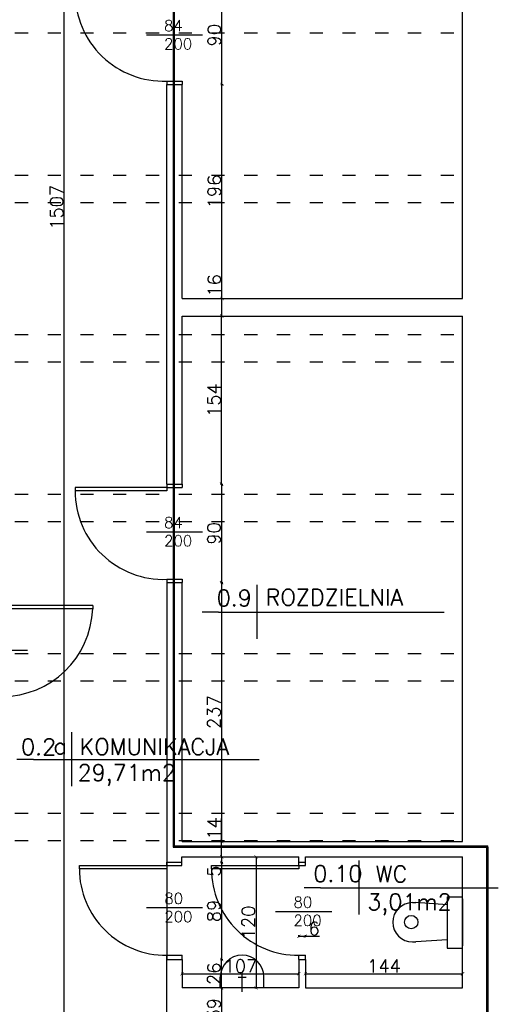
# Model space of a CAD drawing. Header units: millimetres. Extents: x -155361 to 49141, y -33787 to 6941.
# Tile 33 of 44: x -24417 to -23978, y 5269 to 6170. Entities that reach past the tile are written whole.
import ezdxf

# ---------------------------------------------------------------- set-up
doc = ezdxf.new("R2010")
doc.units = ezdxf.units.MM
doc.linetypes.add('ACAD_ISO03W100', pattern=[30, 12, -18])
doc.styles.add('Opisowy', font='txt.shx')
doc.styles.get("Standard").update_dxf_attribs({"font": 'txt.shx'})
doc.dimstyles.new('ISO-25', dxfattribs={"dimtxt": 12, "dimasz": 3, "dimexe": 1, "dimexo": 1, "dimgap": 1, "dimtad": 1, "dimdec": 0, "dimtxsty": 'Opisowy', "dimblk": 'ARCHTICK', "dimcen": 2.5, "dimadec": 0, "dimazin": 0, "dimtfac": 1, "dimtdec": 0, "dimtmove": 0, "dimatfit": 3, "dimldrblk": 'ARCHTICK', "dimfxl": 1, "dimfxlon": 1, "dimarcsym": 0})

# ---------------------------------------------------------------- blocks, each defined once
blk = doc.blocks.new('_ArchTick')
at = {"color": 0, "linetype": 'ByBlock', "const_width": 0.15}
blk.add_lwpolyline([(-0.5, -0.5), (0.5, 0.5)], dxfattribs=at)
blk = doc.blocks.new('*D11350')
at = {"color": 0, "lineweight": -2}
for p, q in [((-24232.27, 6201.21), (-24230.27, 6201.21)), ((-24231.27, 6111.21), (-24231.27, 6201.21)), ((-24232.27, 6111.21), (-24230.27, 6111.21))]:
    blk.add_line(p, q, dxfattribs=at)
at = {"layer": 'Defpoints', "color": 0}
for p in [(-24267.86, 6201.21), (-24231.27, 6201.21), (-24267.86, 6111.21)]:
    blk.add_point(p, dxfattribs=at)
at = {"color": 0, "lineweight": -2, "xscale": 3, "yscale": 3, "zscale": 3}
for p, rotation in [((-24231.27, 6201.21), 90), ((-24231.27, 6111.21), -90.00000000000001)]:
    blk.add_blockref('_ArchTick', p, dxfattribs=dict(at, rotation=rotation))
at = {"color": 0, "insert": (-24238.27, 6156.21), "char_height": 12, "attachment_point": 5, "rotation": 90, "style": 'Opisowy'}
blk.add_mtext('90', dxfattribs=at)
blk = doc.blocks.new('*D11351')
at = {"color": 0, "lineweight": -2}
for p, q in [((-24232.27, 6111.21), (-24230.27, 6111.21)), ((-24231.27, 5915.21), (-24231.27, 6111.21)), ((-24232.27, 5915.21), (-24230.27, 5915.21))]:
    blk.add_line(p, q, dxfattribs=at)
at = {"layer": 'Defpoints', "color": 0}
for p in [(-24267.86, 6111.21), (-24231.27, 6111.21), (-24267.86, 5915.21)]:
    blk.add_point(p, dxfattribs=at)
at = {"color": 0, "lineweight": -2, "xscale": 3, "yscale": 3, "zscale": 3}
for p, rotation in [((-24231.27, 6111.21), 90), ((-24231.27, 5915.21), -90.00000000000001)]:
    blk.add_blockref('_ArchTick', p, dxfattribs=dict(at, rotation=rotation))
at = {"color": 0, "insert": (-24238.27, 6013.21), "char_height": 12, "attachment_point": 5, "rotation": 90, "style": 'Opisowy'}
blk.add_mtext('196', dxfattribs=at)
blk = doc.blocks.new('*D11352')
at = {"color": 0, "lineweight": -2}
for p, q in [((-24232.58, 5899.21), (-24232.58, 5899.21)), ((-24231.58, 5745.21), (-24231.58, 5899.21)), ((-24232.58, 5745.21), (-24232.58, 5745.21))]:
    blk.add_line(p, q, dxfattribs=at)
at = {"layer": 'Defpoints', "color": 0}
for p in [(-24231.58, 5899.21), (-24231.58, 5899.21), (-24231.58, 5745.21)]:
    blk.add_point(p, dxfattribs=at)
at = {"color": 0, "lineweight": -2, "xscale": 3, "yscale": 3, "zscale": 3}
for p, rotation in [((-24231.58, 5899.21), 90), ((-24231.58, 5745.21), -90.00000000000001)]:
    blk.add_blockref('_ArchTick', p, dxfattribs=dict(at, rotation=rotation))
at = {"color": 0, "insert": (-24238.58, 5822.21), "char_height": 12, "attachment_point": 5, "rotation": 90, "style": 'Opisowy'}
blk.add_mtext('154', dxfattribs=at)
blk = doc.blocks.new('*D11353')
at = {"color": 0, "lineweight": -2}
for p, q in [((-24232.58, 5745.21), (-24230.58, 5745.21)), ((-24231.58, 5745.21), (-24231.58, 5655.21)), ((-24232.58, 5655.21), (-24230.58, 5655.21))]:
    blk.add_line(p, q, dxfattribs=at)
at = {"layer": 'Defpoints', "color": 0}
for p in [(-24267.86, 5745.21), (-24267.86, 5655.21), (-24231.58, 5655.21)]:
    blk.add_point(p, dxfattribs=at)
at = {"color": 0, "lineweight": -2, "xscale": 3, "yscale": 3, "zscale": 3}
for p, rotation in [((-24231.58, 5745.21), 90), ((-24231.58, 5655.21), -90.00000000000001)]:
    blk.add_blockref('_ArchTick', p, dxfattribs=dict(at, rotation=rotation))
at = {"color": 0, "insert": (-24238.58, 5700.21), "char_height": 12, "attachment_point": 5, "rotation": 90, "style": 'Opisowy'}
blk.add_mtext('90', dxfattribs=at)
blk = doc.blocks.new('*D11354')
at = {"color": 0, "lineweight": -2}
for p, q in [((-24232.58, 5655.21), (-24230.58, 5655.21)), ((-24231.58, 5655.21), (-24231.58, 5418.21)), ((-24232.58, 5418.21), (-24230.58, 5418.21))]:
    blk.add_line(p, q, dxfattribs=at)
at = {"layer": 'Defpoints', "color": 0}
for p in [(-24267.86, 5655.21), (-24267.86, 5418.21), (-24231.58, 5418.21)]:
    blk.add_point(p, dxfattribs=at)
at = {"color": 0, "lineweight": -2, "xscale": 3, "yscale": 3, "zscale": 3}
for p, rotation in [((-24231.58, 5655.21), 90), ((-24231.58, 5418.21), -90.00000000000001)]:
    blk.add_blockref('_ArchTick', p, dxfattribs=dict(at, rotation=rotation))
at = {"color": 0, "insert": (-24238.58, 5536.71), "char_height": 12, "attachment_point": 5, "rotation": 90, "style": 'Opisowy'}
blk.add_mtext('237', dxfattribs=at)
blk = doc.blocks.new('*D11355')
at = {"color": 0, "lineweight": -2}
for p, q in [((-24231.58, 5418.21), (-24231.58, 5439.21)), ((-24232.58, 5418.21), (-24230.58, 5418.21)), ((-24231.58, 5404.21), (-24231.58, 5418.21)), ((-24232.58, 5404.21), (-24230.58, 5404.21))]:
    blk.add_line(p, q, dxfattribs=at)
at = {"layer": 'Defpoints', "color": 0}
for p in [(-24267.89, 5418.21), (-24231.58, 5418.21), (-24267.89, 5404.21)]:
    blk.add_point(p, dxfattribs=at)
at = {"color": 0, "lineweight": -2, "xscale": 3, "yscale": 3, "zscale": 3}
for p, rotation in [((-24231.58, 5418.21), 90), ((-24231.58, 5404.21), -90.00000000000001)]:
    blk.add_blockref('_ArchTick', p, dxfattribs=dict(at, rotation=rotation))
at = {"color": 0, "insert": (-24238.58, 5430.21), "char_height": 12, "attachment_point": 5, "rotation": 90, "style": 'Opisowy'}
blk.add_mtext('14', dxfattribs=at)
blk = doc.blocks.new('*D11356')
at = {"color": 0, "lineweight": -2}
for p, q in [((-24231.27, 5915.21), (-24231.27, 5936.21)), ((-24232.27, 5915.21), (-24230.27, 5915.21)), ((-24231.27, 5899.21), (-24231.27, 5915.21)), ((-24232.27, 5899.21), (-24230.27, 5899.21))]:
    blk.add_line(p, q, dxfattribs=at)
at = {"layer": 'Defpoints', "color": 0}
for p in [(-24267.86, 5915.21), (-24231.27, 5915.21), (-24267.86, 5899.21)]:
    blk.add_point(p, dxfattribs=at)
at = {"color": 0, "lineweight": -2, "xscale": 3, "yscale": 3, "zscale": 3}
for p, rotation in [((-24231.27, 5915.21), 90), ((-24231.27, 5899.21), -90.00000000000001)]:
    blk.add_blockref('_ArchTick', p, dxfattribs=dict(at, rotation=rotation))
at = {"color": 0, "insert": (-24238.27, 5927.21), "char_height": 12, "attachment_point": 5, "rotation": 90, "style": 'Opisowy'}
blk.add_mtext('16', dxfattribs=at)
blk = doc.blocks.new('*D11357')
at = {"color": 0, "lineweight": -2}
for p, q in [((-24232.58, 5404.21), (-24230.58, 5404.21)), ((-24232.58, 5399.1), (-24230.58, 5399.1)), ((-24231.58, 5404.21), (-24231.58, 5399.1)), ((-24231.58, 5399.1), (-24231.58, 5386.1))]:
    blk.add_line(p, q, dxfattribs=at)
at = {"layer": 'Defpoints', "color": 0}
for p in [(-24267.89, 5404.21), (-24267.89, 5399.1), (-24231.58, 5399.1)]:
    blk.add_point(p, dxfattribs=at)
at = {"color": 0, "lineweight": -2, "xscale": 3, "yscale": 3, "zscale": 3}
for p, rotation in [((-24231.58, 5404.21), 90), ((-24231.58, 5399.1), -90.00000000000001)]:
    blk.add_blockref('_ArchTick', p, dxfattribs=dict(at, rotation=rotation))
at = {"color": 0, "insert": (-24238.58, 5391.1), "char_height": 12, "attachment_point": 5, "rotation": 90, "style": 'Opisowy'}
blk.add_mtext('5', dxfattribs=at)
blk = doc.blocks.new('*D11358')
at = {"color": 0, "lineweight": -2}
for p, q in [((-24232.58, 5399.1), (-24230.58, 5399.1)), ((-24231.58, 5399.1), (-24231.58, 5310.21)), ((-24232.58, 5310.21), (-24230.58, 5310.21))]:
    blk.add_line(p, q, dxfattribs=at)
at = {"layer": 'Defpoints', "color": 0}
for p in [(-24267.89, 5399.1), (-24267.89, 5310.21), (-24231.58, 5310.21)]:
    blk.add_point(p, dxfattribs=at)
at = {"color": 0, "lineweight": -2, "xscale": 3, "yscale": 3, "zscale": 3}
for p, rotation in [((-24231.58, 5399.1), 90), ((-24231.58, 5310.21), -90.00000000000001)]:
    blk.add_blockref('_ArchTick', p, dxfattribs=dict(at, rotation=rotation))
at = {"color": 0, "insert": (-24238.58, 5354.66), "char_height": 12, "attachment_point": 5, "rotation": 90, "style": 'Opisowy'}
blk.add_mtext('89', dxfattribs=at)
blk = doc.blocks.new('*D11359')
at = {"color": 0, "lineweight": -2}
for p, q in [((-24232.58, 5310.21), (-24230.58, 5310.21)), ((-24231.58, 5284.21), (-24231.58, 5310.21)), ((-24232.58, 5284.21), (-24230.58, 5284.21))]:
    blk.add_line(p, q, dxfattribs=at)
at = {"layer": 'Defpoints', "color": 0}
for p in [(-24267.86, 5310.21), (-24231.58, 5310.21), (-24267.86, 5284.21)]:
    blk.add_point(p, dxfattribs=at)
at = {"color": 0, "lineweight": -2, "xscale": 3, "yscale": 3, "zscale": 3}
for p, rotation in [((-24231.58, 5310.21), 90), ((-24231.58, 5284.21), -90.00000000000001)]:
    blk.add_blockref('_ArchTick', p, dxfattribs=dict(at, rotation=rotation))
at = {"color": 0, "insert": (-24238.58, 5297.21), "char_height": 12, "attachment_point": 5, "rotation": 90, "style": 'Opisowy'}
blk.add_mtext('26', dxfattribs=at)
blk = doc.blocks.new('*D11360')
at = {"color": 0, "lineweight": -2}
for p, q in [((-24232.58, 5284.21), (-24230.58, 5284.21)), ((-24231.58, 5284.21), (-24231.58, 5245.21)), ((-24232.58, 5245.21), (-24230.58, 5245.21))]:
    blk.add_line(p, q, dxfattribs=at)
at = {"layer": 'Defpoints', "color": 0}
for p in [(-24267.86, 5284.21), (-24267.86, 5245.21), (-24231.58, 5245.21)]:
    blk.add_point(p, dxfattribs=at)
at = {"color": 0, "lineweight": -2, "xscale": 3, "yscale": 3, "zscale": 3}
for p, rotation in [((-24231.58, 5284.21), 90), ((-24231.58, 5245.21), -90.00000000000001)]:
    blk.add_blockref('_ArchTick', p, dxfattribs=dict(at, rotation=rotation))
at = {"color": 0, "insert": (-24238.58, 5264.71), "char_height": 12, "attachment_point": 5, "rotation": 90, "style": 'Opisowy'}
blk.add_mtext('39', dxfattribs=at)
blk = doc.blocks.new('*D11390')
at = {"color": 0, "lineweight": -2}
for p, q in [((-24374.66, 6752.21), (-24376.66, 6752.21)), ((-24375.66, 5245.21), (-24375.66, 6752.21)), ((-24374.66, 5245.21), (-24376.66, 5245.21))]:
    blk.add_line(p, q, dxfattribs=at)
at = {"layer": 'Defpoints', "color": 0}
for p in [(-24375.66, 6752.21), (-24281.86, 6752.21), (-24281.86, 5245.21)]:
    blk.add_point(p, dxfattribs=at)
at = {"color": 0, "lineweight": -2, "xscale": 3, "yscale": 3, "zscale": 3}
for p, rotation in [((-24375.66, 6752.21), 90), ((-24375.66, 5245.21), -90.00000000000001)]:
    blk.add_blockref('_ArchTick', p, dxfattribs=dict(at, rotation=rotation))
at = {"color": 0, "insert": (-24382.66, 5998.71), "char_height": 12, "attachment_point": 5, "rotation": 90, "style": 'Opisowy'}
blk.add_mtext('1507', dxfattribs=at)
blk = doc.blocks.new('*D11394')
at = {"color": 0, "lineweight": -2}
for p, q in [((-24201.03, 5404.21), (-24199.03, 5404.21)), ((-24200.03, 5404.21), (-24200.03, 5284.21)), ((-24201.03, 5284.21), (-24199.03, 5284.21))]:
    blk.add_line(p, q, dxfattribs=at)
at = {"layer": 'Defpoints', "color": 0}
for p in [(-24267.89, 5404.21), (-24267.89, 5284.21), (-24200.03, 5284.21)]:
    blk.add_point(p, dxfattribs=at)
at = {"color": 0, "lineweight": -2, "xscale": 3, "yscale": 3, "zscale": 3}
for p, rotation in [((-24200.03, 5404.21), 90), ((-24200.03, 5284.21), -90.00000000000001)]:
    blk.add_blockref('_ArchTick', p, dxfattribs=dict(at, rotation=rotation))
at = {"color": 0, "insert": (-24207.03, 5344.21), "char_height": 12, "attachment_point": 5, "rotation": 90, "style": 'Opisowy'}
blk.add_mtext('120', dxfattribs=at)
blk = doc.blocks.new('*D11395')
at = {"color": 0, "lineweight": -2}
for p, q in [((-24267.86, 5296.21), (-24267.86, 5298.21)), ((-24267.86, 5297.21), (-24160.86, 5297.21)), ((-24160.86, 5296.21), (-24160.86, 5298.21))]:
    blk.add_line(p, q, dxfattribs=at)
at = {"layer": 'Defpoints', "color": 0}
for p in [(-24160.86, 5297.21), (-24267.86, 5284.21), (-24160.86, 5284.21)]:
    blk.add_point(p, dxfattribs=at)
at = {"color": 0, "lineweight": -2, "xscale": 3, "yscale": 3, "zscale": 3, "rotation": 180}
blk.add_blockref('_ArchTick', (-24267.86, 5297.21), dxfattribs=at)
at = {"color": 0, "lineweight": -2, "xscale": 3, "yscale": 3, "zscale": 3}
blk.add_blockref('_ArchTick', (-24160.86, 5297.21), dxfattribs=at)
at = {"color": 0, "insert": (-24214.36, 5304.21), "char_height": 12, "attachment_point": 5, "style": 'Opisowy'}
blk.add_mtext('107', dxfattribs=at)
blk = doc.blocks.new('*D11397')
at = {"color": 0, "lineweight": -2}
for p, q in [((-24154.86, 5296.21), (-24154.86, 5298.21)), ((-24154.86, 5297.21), (-24010.86, 5297.21)), ((-24010.86, 5296.21), (-24010.86, 5298.21))]:
    blk.add_line(p, q, dxfattribs=at)
at = {"layer": 'Defpoints', "color": 0}
for p in [(-24154.86, 5294.19), (-24010.86, 5297.21), (-24010.86, 5294.19)]:
    blk.add_point(p, dxfattribs=at)
at = {"color": 0, "lineweight": -2, "xscale": 3, "yscale": 3, "zscale": 3, "rotation": 180}
blk.add_blockref('_ArchTick', (-24154.86, 5297.21), dxfattribs=at)
at = {"color": 0, "lineweight": -2, "xscale": 3, "yscale": 3, "zscale": 3}
blk.add_blockref('_ArchTick', (-24010.86, 5297.21), dxfattribs=at)
at = {"color": 0, "insert": (-24082.86, 5304.21), "char_height": 12, "attachment_point": 5, "style": 'Opisowy'}
blk.add_mtext('144', dxfattribs=at)
blk = doc.blocks.new('*D11960')
at = {"color": 0, "lineweight": -2}
for p, q in [((-24160.86, 5330.55), (-24160.86, 5332.55)), ((-24160.86, 5331.55), (-24154.86, 5331.55)), ((-24154.86, 5330.55), (-24154.86, 5332.55)), ((-24154.86, 5331.55), (-24141.86, 5331.55))]:
    blk.add_line(p, q, dxfattribs=at)
at = {"layer": 'Defpoints', "color": 0}
for p in [(-24154.86, 5331.55), (-24160.86, 5284.21), (-24154.86, 5284.21)]:
    blk.add_point(p, dxfattribs=at)
at = {"color": 0, "lineweight": -2, "xscale": 3, "yscale": 3, "zscale": 3, "rotation": 180}
blk.add_blockref('_ArchTick', (-24160.86, 5331.55), dxfattribs=at)
at = {"color": 0, "lineweight": -2, "xscale": 3, "yscale": 3, "zscale": 3}
blk.add_blockref('_ArchTick', (-24154.86, 5331.55), dxfattribs=at)
at = {"color": 0, "insert": (-24146.86, 5338.55), "char_height": 12, "attachment_point": 5, "style": 'Opisowy'}
blk.add_mtext('6', dxfattribs=at)

msp = doc.modelspace()

# ---------------------------------------------------------------- hatches: boundary and pattern name
h = msp.add_hatch(color=1)
h.paths.add_polyline_path([(-24276.01, 6475.38), (-24275.01, 6475.38), (-24275.01, 6600.1), (-24276.01, 6600.1)])
h.paths.add_polyline_path([(-24276.01, 6331.31), (-24275.01, 6331.31), (-24275.01, 6450.38), (-24276.01, 6450.38)])
h.paths.add_polyline_path([(-24276.01, 6201.21), (-24275.01, 6201.21), (-24275.01, 6306.31), (-24276.01, 6306.31)])
h.paths.add_polyline_path([(-24276.01, 6114.21), (-24275.01, 6114.21), (-24275.01, 6156.58), (-24276.01, 6156.58)])
h.paths.add_polyline_path([(-24276.01, 6158.29), (-24275.01, 6158.29), (-24275.01, 6183.29), (-24276.01, 6183.29)])
h.paths.add_polyline_path([(-24276.01, 6450.38), (-24275.01, 6450.38), (-24275.01, 6475.38), (-24276.01, 6475.38)])
h.paths.add_polyline_path([(-24276.01, 6600.1), (-24275.01, 6600.1), (-24275.01, 6625.1), (-24276.01, 6625.1)])
h.paths.add_polyline_path([(-24276.01, 6306.31), (-24275.01, 6306.31), (-24275.01, 6331.31), (-24276.01, 6331.31)])
h.paths.add_polyline_path([(-24275.01, 6183.29), (-24275.01, 6198.21), (-24276.01, 6198.21), (-24276.01, 6183.29)])
h.paths.add_polyline_path([(-24276.01, 6198.21), (-24275.01, 6198.21), (-24275.01, 6201.21), (-24276.01, 6201.21)])
h.paths.add_polyline_path([(-24290.92, 6176.6), (-24290.92, 6136.6), (-24254.25, 6136.6), (-24254.25, 6176.6)], flags=9)
h.paths.add_polyline_path([(-24290.92, 6176.6), (-24290.92, 6136.6), (-24254.25, 6136.6), (-24254.25, 6176.6)], flags=24)
h.paths.add_polyline_path([(-24276.01, 6156.58), (-24275.01, 6156.58), (-24275.01, 6158.29), (-24276.01, 6158.29)], flags=0)
h = msp.add_hatch(color=1)
h.paths.add_polyline_path([(-24276.01, 5882.21), (-24275.01, 5882.21), (-24275.01, 6003.21), (-24276.01, 6003.21)])
h.paths.add_polyline_path([(-24276.01, 5745.21), (-24275.01, 5745.21), (-24275.01, 5857.21), (-24276.01, 5857.21)])
h.paths.add_polyline_path([(-24275.01, 6028.21), (-24275.01, 6111.21), (-24276.01, 6111.21), (-24276.01, 6028.21)])
h.paths.add_polyline_path([(-24276.01, 6003.21), (-24275.01, 6003.21), (-24275.01, 6028.21), (-24276.01, 6028.21)])
h.paths.add_polyline_path([(-24276.01, 5857.21), (-24275.01, 5857.21), (-24275.01, 5882.21), (-24276.01, 5882.21)])
h.paths.add_polyline_path([(-24276.01, 6111.21), (-24275.01, 6111.21), (-24275.01, 6114.21), (-24276.01, 6114.21)])
h = msp.add_hatch(color=1)
h.paths.add_polyline_path([(-24276.01, 5493.32), (-24275.01, 5493.32), (-24275.01, 5565.21), (-24276.01, 5565.21)])
h.paths.add_polyline_path([(-24275.01, 5590.21), (-24275.01, 5655.21), (-24276.01, 5655.21), (-24276.01, 5590.21)])
h.paths.add_polyline_path([(-24275.01, 5444.21), (-24275.01, 5493.32), (-24276.01, 5493.32), (-24276.01, 5444.21)])
h.paths.add_polyline_path([(-24276.01, 5658.21), (-24275.01, 5658.21), (-24275.01, 5701.8), (-24276.01, 5701.8)])
h.paths.add_polyline_path([(-24275.01, 5419.21), (-24275.01, 5444.21), (-24276.01, 5444.21), (-24276.01, 5419.21)])
h.paths.add_polyline_path([(-24276.01, 5711.21), (-24275.01, 5711.21), (-24275.01, 5736.21), (-24276.01, 5736.21)])
h.paths.add_polyline_path([(-24276.01, 5565.21), (-24275.01, 5565.21), (-24275.01, 5590.21), (-24276.01, 5590.21)])
h.paths.add_polyline_path([(-24290.92, 5721.82), (-24290.92, 5681.82), (-24254.25, 5681.82), (-24254.25, 5721.82)], flags=9)
h.paths.add_polyline_path([(-24290.92, 5721.82), (-24290.92, 5681.82), (-24254.25, 5681.82), (-24254.25, 5721.82)], flags=24)
h.paths.add_polyline_path([(-24276.01, 5701.8), (-24275.01, 5701.8), (-24275.01, 5711.21), (-24276.01, 5711.21)], flags=0)
h.paths.add_polyline_path([(-24275.01, 5736.21), (-24275.01, 5742.21), (-24276.01, 5742.21), (-24276.01, 5736.21)])
h.paths.add_polyline_path([(-24276.01, 5414.17), (-24275.01, 5414.17), (-24275.01, 5419.21), (-24276.01, 5419.21)])
h.paths.add_polyline_path([(-24276.01, 5742.21), (-24275.01, 5742.21), (-24275.01, 5745.21), (-24276.01, 5745.21)])
h.paths.add_polyline_path([(-24276.01, 5655.21), (-24275.01, 5655.21), (-24275.01, 5658.21), (-24276.01, 5658.21)])
h.paths.add_polyline_path([(-24367.85, 5493.18), (-24367.85, 5466.93), (-24271.6, 5466.93), (-24271.6, 5493.18)], flags=24)
h.paths.add_polyline_path([(-24365.45, 5516.26), (-24365.45, 5493.76), (-24202.95, 5493.76), (-24202.95, 5516.26)], flags=24)
msp.add_hatch(color=1).paths.add_polyline_path([(-24276.01, 5413.17), (-23988.84, 5413.17), (-23987.84, 5413.17), (-23987.84, 5414.17), (-24276.01, 5414.17)])
h = msp.add_hatch(color=1)
h.paths.add_polyline_path([(-23987.84, 5264.21), (-23987.84, 5375.78), (-23988.84, 5375.78), (-23988.84, 5264.21)])
h.paths.add_polyline_path([(-23988.84, 5375.78), (-23987.84, 5375.78), (-23987.84, 5413.17), (-23988.84, 5413.17)])
h.paths.add_polyline_path([(-23988.84, 5252.97), (-23988.84, 5251.97), (-23987.84, 5251.97), (-23987.84, 5252.97), (-23987.84, 5264.21), (-23988.84, 5264.21)])

# ---------------------------------------------------------------- linework, layer by layer
at = {"color": 1}
for p, q in [((-24276.01, 6766.76), (-24276.01, 5413.17)), ((-24275.01, 6766.76), (-24275.01, 5413.17)), ((-24276.01, 5414.17), (-23987.84, 5414.17)), ((-24276.01, 5413.17), (-23987.84, 5413.17)), ((-23988.84, 5413.17), (-23988.84, 5252.97)), ((-23987.84, 5413.17), (-23987.84, 5414.17)), ((-23987.84, 5413.17), (-23987.84, 5252.97))]:
    msp.add_line(p, q, dxfattribs=at)
for p, q in [((-24010.86, 5915.21), (-24010.86, 6752.21)), ((-24300.43, 6156.58), (-24249, 6156.58)), ((-24281.86, 6114.21), (-24281.86, 6111.21)), ((-24281.86, 6114.21), (-24267.86, 6114.21)), ((-24281.86, 5745.21), (-24281.86, 6111.21)), ((-24281.86, 6111.21), (-24267.86, 6111.21)), ((-24267.86, 6114.21), (-24267.86, 6111.21)), ((-24267.86, 5915.21), (-24267.86, 6111.21)), ((-24267.86, 5915.21), (-24010.86, 5915.21)), ((-24267.86, 5745.21), (-24267.86, 5899.21)), ((-24267.86, 5899.21), (-24010.86, 5899.21)), ((-24010.86, 5418.21), (-24010.86, 5899.21)), ((-24281.86, 5742.21), (-24365.86, 5742.21)), ((-24365.86, 5742.21), (-24365.86, 5739.21)), ((-24281.86, 5745.21), (-24267.86, 5745.21)), ((-24281.86, 5745.21), (-24281.86, 5742.21)), ((-24281.86, 5742.21), (-24267.86, 5742.21)), ((-24281.86, 5742.21), (-24281.86, 5739.21)), ((-24267.86, 5745.21), (-24267.86, 5742.21)), ((-24281.86, 5739.21), (-24365.86, 5739.21)), ((-24300.43, 5701.8), (-24249, 5701.8)), ((-24281.86, 5658.21), (-24281.86, 5655.21)), ((-24281.86, 5658.21), (-24267.86, 5658.21)), ((-24281.86, 5655.21), (-24267.86, 5655.21)), ((-24281.86, 5655.21), (-24281.86, 5399.1)), ((-24267.86, 5658.21), (-24267.86, 5655.21)), ((-24267.86, 5418.21), (-24267.86, 5655.21)), ((-24199.41, 5653.26), (-24199.41, 5603.89)), ((-24349.66, 5634.21), (-24432.93, 5634.21)), ((-24349.66, 5634.21), (-24349.66, 5631.21)), ((-24349.66, 5631.21), (-24432.93, 5631.21)), ((-24234.36, 5628.22), (-24249.47, 5628.22)), ((-24234.36, 5628.22), (-24071.56, 5628.22)), ((-24071.56, 5628.22), (-24027.7, 5628.22)), ((-24460.71, 5593.39), (-24409.28, 5593.39)), ((-24369, 5518.36), (-24369, 5468.99)), ((-24403.95, 5493.32), (-24419.06, 5493.32)), ((-24403.95, 5493.32), (-24241.15, 5493.32)), ((-24241.15, 5493.32), (-24197.29, 5493.32)), ((-24267.86, 5418.21), (-24010.86, 5418.21)), ((-24281.86, 5396.21), (-24281.86, 5399.21)), ((-24267.89, 5399.1), (-24281.86, 5399.1)), ((-24281.86, 5399.1), (-24281.86, 5310.21)), ((-24267.89, 5404.21), (-24160.86, 5404.21)), ((-24267.89, 5399.1), (-24267.89, 5404.21)), ((-24267.89, 5396.21), (-24267.89, 5399.1)), ((-24160.86, 5399.21), (-24160.86, 5404.21)), ((-24160.86, 5396.21), (-24160.86, 5399.21)), ((-24160.86, 5399.21), (-24154.86, 5399.21)), ((-24154.86, 5399.21), (-24154.86, 5404.21)), ((-24154.86, 5404.21), (-24010.86, 5404.21)), ((-24154.86, 5396.21), (-24154.86, 5399.21)), ((-24105.97, 5400.82), (-24105.97, 5351.45)), ((-24010.86, 5284.21), (-24010.86, 5404.21)), ((-24361.86, 5393.21), (-24361.86, 5396.21)), ((-24361.86, 5396.21), (-24281.86, 5396.21)), ((-24281.86, 5393.21), (-24361.86, 5393.21)), ((-24281.89, 5396.21), (-24267.89, 5396.21)), ((-24281.86, 5396.21), (-24281.86, 5393.21)), ((-24240.86, 5393.21), (-24240.86, 5396.21)), ((-24240.86, 5396.21), (-24160.86, 5396.21)), ((-24160.86, 5393.21), (-24240.86, 5393.21)), ((-24160.86, 5396.21), (-24154.86, 5396.21)), ((-24160.86, 5396.21), (-24160.86, 5393.21)), ((-24140.92, 5375.78), (-24156.03, 5375.78)), ((-24140.92, 5375.78), (-23978.12, 5375.78)), ((-24056.82, 5362.3), (-24053.82, 5362.3)), ((-24024.86, 5360.21), (-24053.82, 5362.3)), ((-24024.86, 5367.68), (-24010.86, 5367.68)), ((-24024.86, 5367.68), (-24024.86, 5320.74)), ((-24010.86, 5365.68), (-24010.86, 5322.74)), ((-24300.43, 5357.73), (-24249, 5357.73)), ((-24182.15, 5354.23), (-24130.72, 5354.23)), ((-24056.82, 5326.3), (-24053.73, 5326.3)), ((-24024.86, 5328.21), (-24053.73, 5326.3)), ((-24024.86, 5320.74), (-24010.86, 5320.74)), ((-24281.86, 5245.21), (-24281.86, 5314.21)), ((-24281.86, 5314.21), (-24267.86, 5314.21)), ((-24281.86, 5310.21), (-24267.86, 5310.21)), ((-24267.86, 5310.21), (-24267.86, 5314.21)), ((-24267.86, 5310.21), (-24267.86, 5284.21)), ((-24160.86, 5310.21), (-24160.86, 5314.21)), ((-24160.86, 5314.21), (-24154.86, 5314.21)), ((-24160.86, 5310.21), (-24154.86, 5310.21)), ((-24160.86, 5310.21), (-24160.86, 5284.21)), ((-24154.86, 5310.21), (-24154.86, 5314.21)), ((-24154.86, 5310.21), (-24154.86, 5284.21)), ((-24232.76, 5284.21), (-24232.76, 5294.21)), ((-24216.53, 5293.94), (-24208.95, 5293.94)), ((-24212.76, 5280.54), (-24212.76, 5298.43)), ((-24192.76, 5284.21), (-24192.76, 5294.21)), ((-24160.86, 5284.21), (-24267.86, 5284.21)), ((-24154.86, 5284.21), (-24010.86, 5284.21)), ((-24153.86, 5284.21), (-24139.86, 5284.21)), ((-24139.86, 5284.21), (-24010.86, 5284.21))]:
    msp.add_line(p, q)
at = {"linetype": 'ACAD_ISO03W100'}
for p, q in [((-24870.86, 6158.29), (-24010.86, 6158.29)), ((-24870.86, 6028.21), (-24010.86, 6028.21)), ((-24870.86, 6003.21), (-24010.86, 6003.21)), ((-24870.86, 5882.21), (-24010.86, 5882.21)), ((-24870.86, 5857.21), (-24010.86, 5857.21)), ((-24870.86, 5736.21), (-24010.86, 5736.21)), ((-24870.86, 5711.21), (-24010.86, 5711.21)), ((-24870.86, 5590.21), (-24010.86, 5590.21)), ((-24870.86, 5565.21), (-24010.86, 5565.21)), ((-24870.86, 5444.21), (-24010.86, 5444.21)), ((-24870.86, 5419.21), (-24010.86, 5419.21))]:
    msp.add_line(p, q, dxfattribs=at)
msp.add_circle((-24057.93, 5344.44), 6.12)
for centre, radius, start, end in [((-24284.81, 6195.21), 81.05, 180, 272.08325), ((-24284.81, 5739.21), 81.05, 180, 272.08325), ((-24432.86, 5634.2), 83.26, 270, 357.94415), ((-24282.86, 5393.21), 79.01, 180, 270.72069), ((-24161.86, 5393.21), 79.01, 180, 270.72069), ((-24056.82, 5344.3), 18, 90, 270), ((-24212.76, 5294.21), 20, 0, 180)]:
    msp.add_arc(centre, radius, start, end)

# ---------------------------------------------------------------- texts
at = {"attachment_point": 1}
for s, insert, char_height, width in [('84\\P200', (-24284.25, 6169.94), 10, 13.9887), ('84\\P200', (-24284.25, 5715.16), 10, 13.9887), ('0.9', (-24236.04, 5648.6), 15, 2.1418), ('ROZDZIELNIA', (-24191.2, 5649.28), 15, 4.8591), ('0.2', (-24415.25, 5512.37), 15, 2.5713), ('a', (-24385.58, 5513.13), 15, 4.7205), ('KOMUNIKACJA', (-24361.7, 5512.51), 15, 5.1426), ('29,71m2', (-24363.47, 5488.8), 15, 8.6882), ('0.10', (-24147.56, 5396.32), 15, 5.0616), ('WC', (-24090.42, 5395.97), 15, 17.0038), ('80\\P200', (-24284.01, 5371.16), 10, 1.5497), ('80\\P200', (-24165.74, 5367.66), 10, 1.5497), ('3,01m2', (-24098.07, 5370.47), 15, 7.4338)]:
    msp.add_mtext(s, dxfattribs=dict(at, insert=insert, char_height=char_height, width=width))

# ---------------------------------------------------------------- dimensions: what is measured, and where the dimension line sits
for base, p1, p2, picture, middle in [((-24375.66, 6752.21), (-24281.86, 5245.21), (-24281.86, 6752.21), '*D11390', (-24382.66, 5998.71)), ((-24231.27, 6201.21), (-24267.86, 6111.21), (-24267.86, 6201.21), '*D11350', (-24238.27, 6156.21)), ((-24231.27, 6111.21), (-24267.86, 5915.21), (-24267.86, 6111.21), '*D11351', (-24238.27, 6013.21)), ((-24231.27, 5915.21), (-24267.86, 5899.21), (-24267.86, 5915.21), '*D11356', (-24238.27, 5927.21)), ((-24231.58, 5899.21), (-24231.58, 5745.21), (-24231.58, 5899.21), '*D11352', (-24238.58, 5822.21)), ((-24231.58, 5655.21), (-24267.86, 5745.21), (-24267.86, 5655.21), '*D11353', (-24238.58, 5700.21)), ((-24231.58, 5418.21), (-24267.86, 5655.21), (-24267.86, 5418.21), '*D11354', (-24238.58, 5536.71)), ((-24231.58, 5418.21), (-24267.89, 5404.21), (-24267.89, 5418.21), '*D11355', (-24238.58, 5430.21)), ((-24231.58, 5399.1), (-24267.89, 5404.21), (-24267.89, 5399.1), '*D11357', (-24238.58, 5391.1)), ((-24200.03, 5284.21), (-24267.89, 5404.21), (-24267.89, 5284.21), '*D11394', (-24207.03, 5344.21)), ((-24231.58, 5310.21), (-24267.89, 5399.1), (-24267.89, 5310.21), '*D11358', (-24238.58, 5354.66)), ((-24231.58, 5310.21), (-24267.86, 5284.21), (-24267.86, 5310.21), '*D11359', (-24238.58, 5297.21)), ((-24231.58, 5245.21), (-24267.86, 5284.21), (-24267.86, 5245.21), '*D11360', (-24238.58, 5264.71))]:
    dim = msp.add_linear_dim(base=base, p1=p1, p2=p2, angle=90, dimstyle='ISO-25', override={"dimzin": 1})
    dim.commit()
    dim.dimension.update_dxf_attribs({"geometry": picture, "text_midpoint": middle})
for base, p1, p2, picture, middle in [((-24154.86, 5331.55), (-24160.86, 5284.21), (-24154.86, 5284.21), '*D11960', (-24146.86, 5338.55)), ((-24160.86, 5297.21), (-24267.86, 5284.21), (-24160.86, 5284.21), '*D11395', (-24214.36, 5304.21)), ((-24010.86, 5297.21), (-24154.86, 5294.19), (-24010.86, 5294.19), '*D11397', (-24082.86, 5304.21))]:
    dim = msp.add_linear_dim(base=base, p1=p1, p2=p2, dimstyle='ISO-25', override={"dimzin": 1})
    dim.commit()
    dim.dimension.update_dxf_attribs({"geometry": picture, "text_midpoint": middle})

doc.saveas('drawing.dxf')
